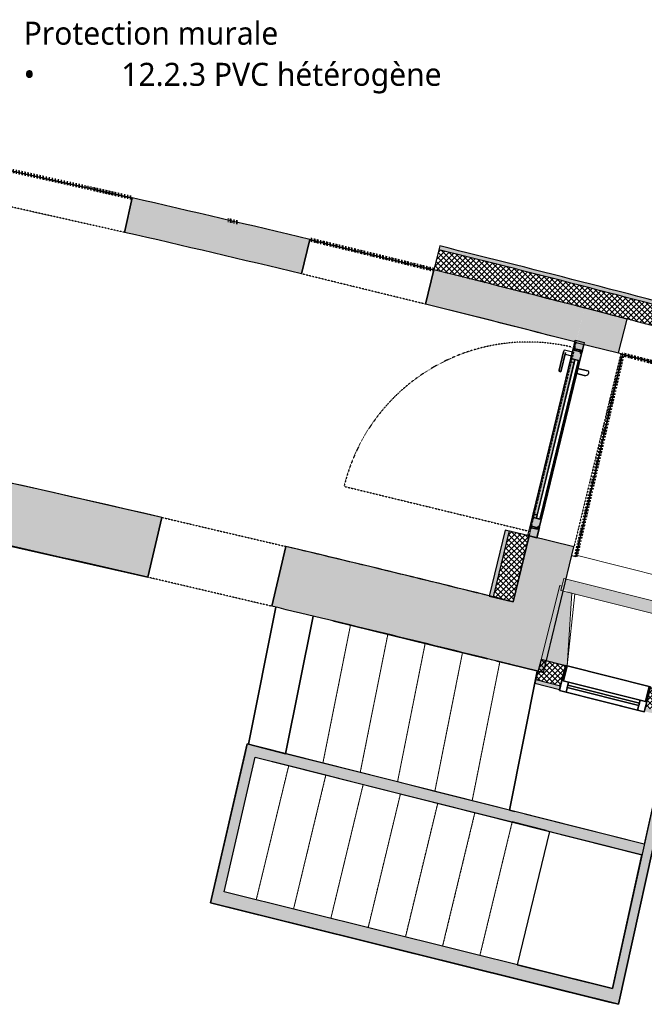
# Model space of a CAD drawing. Header units: centimetres. Extents: x -2631 to 3067, y -3659 to 381.
# Tile 144 of 149: x 758 to 1165, y -2906 to -2265. Entities that reach past the tile are written whole.
import ezdxf

# ---------------------------------------------------------------- set-up
doc = ezdxf.new("R2010")
doc.units = ezdxf.units.CM
doc.linetypes.add('Tiret', pattern=[0.25, 0.125, -0.125])
doc.linetypes.add('Tiret_2_', pattern=[0.25, 0.125, -0.125])
for name, color, linetype, lineweight in [('0-1', 7, 'Continuous', 5), ('A-DOOR-FRAM', 7, 'Continuous', 25), ('ESCASC', 7, 'Continuous', 18), ('HACHURE_C-3', 7, 'Continuous', 18), ('MENUISERIES', 7, 'Continuous', 18), ('MENUISERIES-1', 7, 'Continuous', 25), ('MUR', 7, 'Continuous', 25), ('MUR_C', 7, 'Continuous', 25), ('OSSATURE', 7, 'Continuous', 18), ('OSSATURE_C', 7, 'Continuous', 18), ('PORTE', 7, 'Continuous', 25), ('PORTE-1', 7, 'Continuous', 18), ('PORTE-Cadre-meneau', 7, 'Continuous', 25), ('SOL', 7, 'Continuous', 25)]:
    doc.layers.add(name, color=color, linetype=linetype, lineweight=lineweight)
doc.layers.add('A-ANNO-NPLT', color=7, linetype='Continuous', lineweight=25, plot=False)
for name, color, linetype, lineweight, true_color in [('A-DOOR-GLAZ', 7, 'Continuous', 25, 0x5c63b1), ('A-GLAZ-GLAS', 7, 'Continuous', 25, 0x5c63b1), ('ANNOTATIONS', 4, 'Tiret', 100, 0x00ffff), ('ANNOTATIONS-3', 4, 'Tiret_2_', 100, 0x00ffff), ('ESCASC-1', 7, 'Tiret_2_', 18, 0x000080), ('HACHURE_C-2', 7, 'Continuous', 5, 0xdadada), ('HACHURE_C-4', 7, 'Continuous', 25, 0x787878), ('HACHURE_C-5', 7, 'Continuous', 25, 0xd2d2d2), ('MENUISERIES-2', 7, 'Continuous', 25, 0x5c63b1), ('OSSATURE-1', 7, 'Continuous', 5, 0x787878), ('PORTE-3', 7, 'Continuous', 18, 0xc0c0c0), ('PORTE-4', 9, 'Continuous', 18, 0x808080), ('PORTE-5', 5, 'Tiret', 25, 0x0000ff), ('PORTE-8', 5, 'Continuous', 25, 0x0000ff), ('PORTE-9', 5, 'Tiret_2_', 25, 0x0000ff), ('PORTE-verre', 7, 'Continuous', 25, 0x5c63b1), ('TITRARCHI-1', 1, 'Continuous', 30, 0xff0000)]:
    doc.layers.add(name, color=color, linetype=linetype, lineweight=lineweight, true_color=true_color)
doc.styles.add('Trebuchet MS', font='trebuc.ttf', dxfattribs={"height": 15})
pattern_1 = [(45, (0, 0), (-1.767767, 1.767767), []), (135, (0, 0), (-1.767767, -1.767767), [])]

# ---------------------------------------------------------------- blocks, each defined once
blk = doc.blocks.new('XXX_VIDE FENETRE - 550-377501-2021_015_1114_DCE_1_50_Sols')
at = {"layer": 'A-ANNO-NPLT'}
for p, q in [((-28.5, 0), (-28.5, -10)), ((-27.5, 0), (-28.5, 0)), ((-27.5, -10), (-27.5, 0)), ((28.5, 0), (27.5, 0)), ((27.5, 0), (27.5, -10)), ((28.5, -10), (28.5, 0)), ((-28.5, -10), (-27.5, -10)), ((-24, -10), (-28.5, -10)), ((-28.5, -10), (-28.5, -16.75)), ((-24, -16.75), (-24, -10)), ((24, -10), (24, -16.75)), ((28.5, -10), (24, -10)), ((27.5, -10), (28.5, -10)), ((28.5, -16.75), (28.5, -10)), ((-28.5, -16.75), (-24, -16.75)), ((24, -16.75), (28.5, -16.75))]:
    blk.add_line(p, q, dxfattribs=at)
at = {"layer": 'A-GLAZ-GLAS'}
for p, q in [((24, -12), (-24, -12)), ((-24, -12), (-24, -13.5)), ((24, -13.5), (24, -12)), ((-24, -13.5), (24, -13.5))]:
    blk.add_line(p, q, dxfattribs=at)
at = {"layer": 'MENUISERIES-1'}
for p, q in [((-28.5, 0), (28.5, 0)), ((-28.5, -10), (-28.5, 0)), ((-27.5, 0), (-27.5, -10)), ((27.5, 0), (-27.5, 0)), ((27.5, -10), (27.5, 0)), ((28.5, 0), (28.5, -10)), ((28.5, -10), (-28.5, -10)), ((-28.5, -16.75), (-28.5, -10)), ((-28.5, -10), (28.5, -10)), ((-27.5, -10), (27.5, -10)), ((-24, -10), (-24, -16.75)), ((24, -10), (-24, -10)), ((24, -16.75), (24, -10)), ((28.5, -10), (28.5, -16.75)), ((28.5, -16.75), (-28.5, -16.75)), ((-24, -16.75), (24, -16.75))]:
    blk.add_line(p, q, dxfattribs=at)
at = {"layer": 'MENUISERIES-2'}
for p, q in [((-24, -13.5), (-24, -12)), ((-24, -12), (24, -12)), ((24, -12), (24, -13.5)), ((24, -13.5), (-24, -13.5))]:
    blk.add_line(p, q, dxfattribs=at)
blk = doc.blocks.new('51_1V_PV_MM_XX_XX - Type 1-419808-2021_015_1114_DCE_1_50_Sols')
at = {"layer": 'PORTE-3'}
h = blk.add_hatch(color=256, dxfattribs=at)
h.paths.add_polyline_path([(-60, 5.17), (-59, 5.17), (-59.04, 8.55), (-60, 8.55), (-60, 7.35)])
h.paths.add_polyline_path([(59.01, 5.17), (60, 5.17), (60, 8.55), (59.01, 8.55), (59.01, 7.26)])
for points in [[(-51, 6.7), (51.01, 6.7), (51.01, 9.4), (-51, 9.4), (-51, 7.23)], [(-50.7, 3.4), (50.71, 3.4), (50.71, 4.3), (-50.7, 4.3)]]:
    blk.add_hatch(color=256, dxfattribs=at).paths.add_polyline_path(points)
h = blk.add_hatch(color=256, dxfattribs=at)
h.paths.add_polyline_path([(-60, 4.68), (-59, 4.68), (-59, 5.17), (-60, 5.17), (-60, 4.71)])
h.paths.add_polyline_path([(59.01, 4.68), (60, 4.68), (60, 5.17), (59.01, 5.17), (59.01, 4.92)])
h = blk.add_hatch(color=256, dxfattribs=at)
h.paths.add_polyline_path([(-60, 4.48), (-59, 4.49), (-59, 4.68), (-60, 4.68)])
h.paths.add_polyline_path([(59.01, 4.48), (60, 4.49), (59.94, 4.68), (59.01, 4.68), (59.01, 4.49)])
h = blk.add_hatch(color=256, dxfattribs=at)
h.paths.add_polyline_path([(-60, 4.25), (-59, 4.25), (-59.05, 4.48), (-60, 4.43)])
h.paths.add_polyline_path([(-58.5, 3.4), (-58, 3.4), (-58, 4.25), (-58.5, 4.25), (-58.5, 4.13)])
h.paths.add_polyline_path([(58.01, 3.4), (58.5, 3.4), (58.5, 4.25), (58.01, 4.25), (58.01, 3.4)])
h.paths.add_polyline_path([(59.01, 4.25), (60, 4.25), (59.95, 4.48), (59.01, 4.48), (59.01, 4.33)])
at = {"layer": 'PORTE-4'}
h = blk.add_hatch(color=256, dxfattribs=at)
h.paths.add_polyline_path([(-65.4, 3.4), (-58.5, 3.4), (-58.5, 4.25), (-60, 4.25), (-60, 8.55), (-61, 8.55), (-61, 9.4), (-65.4, 9.4), (-65.4, 7.48)])
h.paths.add_polyline_path([(58.5, 3.4), (65.4, 3.4), (65.4, 9.4), (61, 9.4), (61, 8.55), (60, 8.55), (60, 4.25), (58.5, 4.25), (58.5, 3.89)])
h = blk.add_hatch(color=256, dxfattribs=at)
h.paths.add_polyline_path([(-60.5, 8.55), (-59, 8.55), (-59, 4.25), (-58, 4.25), (-58, 3.4), (-50.7, 3.4), (-50.7, 4.3), (-53.2, 4.3), (-53.2, 9.4), (-60.5, 9.4)])
h.paths.add_polyline_path([(50.71, 3.4), (58.01, 3.4), (58.01, 4.25), (59.01, 4.25), (59.01, 8.55), (60.51, 8.55), (60.51, 9.4), (53.21, 9.4), (53.21, 4.3), (50.71, 4.3), (50.71, 3.69)])
h = blk.add_hatch(color=256, dxfattribs=at)
h.paths.add_polyline_path([(-53.2, 6.7), (-51, 6.7), (-51, 9.4), (-53.2, 9.4), (-53.2, 8.87)])
h.paths.add_polyline_path([(51.01, 6.7), (53.21, 6.7), (53.21, 9.4), (51.01, 9.4), (51.01, 8.87)])
at = {"layer": 'A-DOOR-FRAM'}
for p, q in [((-65.4, 9.4), (-61, 9.4)), ((-65.4, 3.4), (-65.4, 9.4)), ((-61, 9.4), (-61, 8.55)), ((-61, 8.55), (-60, 8.55)), ((-60.5, 9.4), (-53.2, 9.4)), ((-60.5, 8.55), (-60.5, 9.4)), ((-59, 8.55), (-60.5, 8.55)), ((-60, 8.55), (-60, 4.25)), ((-59, 4.25), (-59, 8.55)), ((-53.2, 6.7), (-53.2, 9.4)), ((-53.2, 9.4), (-51, 9.4)), ((-53.2, 9.4), (-53.2, 4.3)), ((-51, 6.7), (-53.2, 6.7)), ((-51, 9.4), (-51, 6.7)), ((51.01, 9.4), (53.21, 9.4)), ((51.01, 6.7), (51.01, 9.4)), ((53.21, 6.7), (51.01, 6.7)), ((53.21, 9.4), (53.21, 6.7)), ((53.21, 9.4), (60.51, 9.4)), ((53.21, 4.3), (53.21, 9.4)), ((59.01, 8.55), (59.01, 4.25)), ((60.51, 8.55), (59.01, 8.55)), ((60, 8.55), (61, 8.55)), ((60, 4.25), (60, 8.55)), ((60.51, 9.4), (60.51, 8.55)), ((61, 9.4), (65.4, 9.4)), ((61, 8.55), (61, 9.4)), ((65.4, 9.4), (65.4, 3.4)), ((-58.5, 3.4), (-65.4, 3.4)), ((-60, 4.25), (-58.5, 4.25)), ((-58, 4.25), (-59, 4.25)), ((-58.5, 4.25), (-58.5, 3.4)), ((-58, 3.4), (-58, 4.25)), ((-50.7, 3.4), (-58, 3.4)), ((-53.2, 4.3), (-50.7, 4.3)), ((-50.7, 4.3), (-50.7, 3.4)), ((50.71, 4.3), (53.21, 4.3)), ((50.71, 3.4), (50.71, 4.3)), ((58.01, 3.4), (50.71, 3.4)), ((59.01, 4.25), (58.01, 4.25)), ((58.01, 4.25), (58.01, 3.4)), ((58.5, 4.25), (60, 4.25)), ((58.5, 3.4), (58.5, 4.25)), ((65.4, 3.4), (58.5, 3.4))]:
    blk.add_line(p, q, dxfattribs=at)
at = {"layer": 'A-DOOR-GLAZ'}
for p, q in [((-53.2, 6.7), (53.21, 6.7)), ((-53.2, 4.3), (-53.2, 6.7)), ((53.21, 6.7), (53.21, 4.3)), ((53.21, 4.3), (-53.2, 4.3))]:
    blk.add_line(p, q, dxfattribs=at)
at = {"layer": 'PORTE'}
for p, q in [((43.3, 15), (43.3, 13.75)), ((56.26, 15), (44.09, 15)), ((44.09, 15), (56.26, 15)), ((56.26, 13.75), (44.09, 13.75)), ((44.09, 13.75), (56.26, 13.75)), ((55.06, 13.75), (55.06, 9.4)), ((56.26, 13.75), (55.1, 13.75)), ((56.26, 13.75), (55.1, 13.75)), ((57.45, 15), (56.26, 15)), ((57.41, 15), (56.26, 15)), ((57.45, 13.75), (57.45, 15)), ((57.45, 9.4), (57.45, 13.75)), ((55.1, 9.4), (56.26, 9.4)), ((55.1, 9.4), (56.26, 9.4)), ((56.26, 9.4), (57.41, 9.4)), ((56.26, 9.4), (57.41, 9.4)), ((44.59, 3.4), (47.92, 3.4)), ((44.59, -1.62), (44.59, 3.4)), ((44.59, 3.4), (44.59, -1.62)), ((47.92, 3.4), (44.59, 3.4)), ((44.59, 3), (44.59, 3.4)), ((44.59, 3.4), (47.92, 3.4)), ((47.92, 3.4), (44.59, 3.4)), ((44.59, 3.4), (44.59, 3)), ((47.92, 3.4), (44.59, 3.4)), ((44.59, 3.4), (44.59, 3)), ((44.59, 3), (44.59, 3.4)), ((44.59, 3.4), (47.92, 3.4)), ((44.59, 3.4), (44.59, -1.62)), ((47.92, 3.4), (44.59, 3.4)), ((44.59, 3.4), (47.92, 3.4)), ((44.59, -1.62), (44.59, 3.4)), ((47.92, 3.4), (47.92, -3.07)), ((47.92, -3.07), (47.92, 3.4)), ((47.92, 3.4), (47.92, 3)), ((47.92, 3), (47.92, 3.4)), ((47.92, 3), (47.92, 3.4)), ((47.92, 3.4), (47.92, 3)), ((47.92, -3.07), (47.92, 3.4)), ((47.92, 3.4), (47.92, -3.07)), ((44.59, -1.69), (44.61, -1.87)), ((44.61, -1.87), (44.59, -1.69))]:
    blk.add_line(p, q, dxfattribs=at)
at = {"layer": 'PORTE', "flags": 128}
for points in [[(43.3, 15), (43.31, 15), (43.36, 15), (43.43, 15), (43.53, 15), (43.65, 15), (43.79, 15), (43.94, 15), (44.09, 15)], [(44.09, 13.75), (43.94, 13.75), (43.79, 13.75), (43.65, 13.75), (43.53, 13.75), (43.43, 13.75), (43.36, 13.75), (43.31, 13.75), (43.3, 13.75)], [(44.09, 15), (43.94, 15), (43.79, 15), (43.65, 15), (43.53, 15), (43.43, 15), (43.36, 15)], [(43.36, 13.75), (43.43, 13.75), (43.53, 13.75), (43.65, 13.75), (43.79, 13.75), (43.94, 13.75), (44.09, 13.75)]]:
    blk.add_lwpolyline(points, dxfattribs=at)
at = {"layer": 'PORTE'}
for centre, radius, start, end in [((47.31, -1.62), 2.72, 180, 249.4572), ((47.31, -1.62), 2.72, 180, 249.4572), ((47.31, -1.62), 2.72, 185.53297, 249.4572), ((47.31, -1.62), 2.72, 185.53297, 249.4572), ((46.76, -3.07), 1.16, 249.4572, 0), ((46.76, -3.07), 1.16, 249.4572, 360), ((46.76, -3.07), 1.16, 249.4572, 360), ((46.76, -3.07), 1.16, 249.4572, 360)]:
    blk.add_arc(centre, radius, start, end, dxfattribs=at)
at = {"layer": 'PORTE-5'}
blk.add_line((-62.5, 133.2), (-62.5, 10.2), dxfattribs=at)
blk.add_arc((-62.5, 10.2), 123, 0, 90, dxfattribs=at)
at = {"layer": 'PORTE-Cadre-meneau'}
for p, q in [((-65.4, 9.4), (-65.4, 3.4)), ((-65.4, 9.4), (-61, 9.4)), ((-61, 8.55), (-61, 9.4)), ((-59, 8.55), (-61, 8.55)), ((-60.5, 9.4), (-60.5, 8.55)), ((60.51, 9.4), (-60.5, 9.4)), ((-60.5, 8.55), (-59, 8.55)), ((-60, 8.55), (-59, 8.55)), ((-60, 5.17), (-60, 8.55)), ((-59, 8.55), (-59, 4.25)), ((-53.2, 9.4), (-53.2, 6.7)), ((53.21, 9.4), (-53.2, 9.4)), ((-53.2, 4.3), (-53.2, 9.4)), ((-53.2, 9.4), (53.21, 9.4)), ((-53.2, 6.7), (53.21, 6.7)), ((-51, 9.4), (51.01, 9.4)), ((-51, 6.7), (-51, 9.4)), ((51.01, 6.7), (-51, 6.7)), ((51.01, 6.7), (51.01, 9.4)), ((53.21, 9.4), (53.21, 6.7)), ((53.21, 9.4), (53.21, 4.3)), ((59.01, 4.25), (59.01, 8.55)), ((59.01, 8.55), (60.51, 8.55)), ((59.01, 8.55), (60, 8.55)), ((61, 8.55), (59.01, 8.55)), ((60, 8.55), (60, 5.17)), ((60.51, 8.55), (60.51, 9.4)), ((64.28, 9.4), (61, 9.4)), ((61, 9.4), (61, 8.55)), ((-65.4, 3.4), (64.03, 3.4)), ((-59, 5.17), (-60, 5.17)), ((-60, 4.68), (-60, 5.17)), ((-60, 4.68), (-59, 4.68)), ((-60, 4.48), (-60, 4.68)), ((-59, 4.48), (-60, 4.48)), ((-60, 4.25), (-60, 4.48)), ((-60, 4.25), (-58.5, 4.25)), ((-59, 4.25), (-58, 4.25)), ((-58.5, 4.25), (-58.5, 3.4)), ((-58.5, 3.4), (58.5, 3.4)), ((-58, 4.25), (-58, 3.4)), ((-58, 3.4), (-58, 4.25)), ((-58, 4.25), (-58, 3.4)), ((-58, 3.4), (58.01, 3.4)), ((58.01, 3.4), (-58, 3.4)), ((-58, 3.4), (58.01, 3.4)), ((53.21, 4.3), (-53.2, 4.3)), ((-50.7, 3.4), (-50.7, 4.3)), ((-50.7, 4.3), (50.71, 4.3)), ((50.71, 3.4), (-50.7, 3.4)), ((50.71, 4.3), (50.71, 3.4)), ((58.01, 3.4), (58.01, 4.25)), ((58.01, 4.25), (59.01, 4.25)), ((58.01, 3.4), (58.01, 4.25)), ((58.01, 4.25), (58.01, 3.4)), ((58.5, 3.4), (58.5, 4.25)), ((58.5, 4.25), (60, 4.25)), ((60, 5.17), (59.01, 5.17)), ((59.01, 4.68), (60, 4.68)), ((60, 4.48), (59.01, 4.48)), ((60, 5.17), (60, 4.68)), ((60, 4.68), (60, 4.48)), ((60, 4.48), (60, 4.25))]:
    blk.add_line(p, q, dxfattribs=at)
at = {"layer": 'PORTE-verre'}
for p, q in [((-53.2, 6.7), (-53.2, 4.3)), ((-53.2, 6.7), (53.21, 6.7)), ((53.21, 6.7), (53.21, 4.3)), ((53.21, 4.3), (-53.2, 4.3))]:
    blk.add_line(p, q, dxfattribs=at)
blk = doc.blocks.new('B02_ARC_rvt-1-2021_015_1114_DCE_1_50_Sols')
at = {"layer": 'HACHURE_C-2'}
for points in [[(1227.3, -2465.44), (1227.93, -2463.02), (1129.3, -2437.05), (1031.66, -2412.31), (1031.06, -2414.73), (1129.92, -2439.79), (1223.97, -2464.56)], [(1066.34, -2640.84), (1076.76, -2597.87), (1074.33, -2597.28), (1063.91, -2640.25)]]:
    blk.add_hatch(color=256, dxfattribs=at).paths.add_polyline_path(points)
h = blk.add_hatch(color=256, dxfattribs=at)
h.paths.add_polyline_path([(1196.28, -2723.35), (1196.91, -2720.93), (1165.5, -2712.88), (1164.89, -2715.3), (1196.13, -2723.31)])
h.paths.add_polyline_path([(1109.68, -2701.14), (1110.29, -2698.72), (1094.25, -2694.6), (1093.63, -2697.02), (1109.52, -2701.1)])
at = {"layer": 'HACHURE_C-3'}
h = blk.add_hatch(dxfattribs=at)
h.set_pattern_fill('FP_1', color=256, style=0, pattern_type=2)
h.set_pattern_definition(pattern_1)
h.paths.add_polyline_path([(1226.39, -2478.86), (1229.71, -2466.09), (1223.97, -2464.56), (1125.97, -2438.79), (1031.06, -2414.73), (1027.81, -2427.83), (1129.3, -2453.59), (1223.89, -2478.5), (1223.97, -2478.23), (1225.02, -2478.5)])
h = blk.add_hatch(dxfattribs=at)
h.set_pattern_fill('FP_1', color=256, style=0, pattern_type=2)
h.set_pattern_definition(pattern_1)
h.paths.add_polyline_path([(1079.46, -2644.02), (1089.88, -2601.05), (1076.76, -2597.87), (1066.34, -2640.84)])
h = blk.add_hatch(dxfattribs=at)
h.set_pattern_fill('FP_1', color=256, style=0, pattern_type=2)
h.set_pattern_definition(pattern_1)
h.paths.add_polyline_path([(1196.91, -2720.93), (1200.3, -2707.87), (1168.8, -2699.79), (1165.5, -2712.88), (1196.13, -2720.73)])
h.paths.add_polyline_path([(1110.29, -2698.72), (1113.59, -2685.62), (1097.61, -2681.52), (1094.25, -2694.6), (1109.52, -2698.52)])
at = {"layer": 'ANNOTATIONS'}
blk.add_line((900.55, -2397.02), (893.8, -2395.43), dxfattribs=at)
for start, end in [(77.104694, 77.577906), (76.044097, 76.480501)]:
    blk.add_arc((-1600.34, -13003.44), 10897.28, start, end, dxfattribs=at)
at = {"layer": 'MUR'}
blk.add_line((1113.59, -2685.62), (1109.68, -2701.14), dxfattribs=at)
at = {"layer": 'MUR_C'}
for p, q in [((1031.66, -2412.31), (1027.81, -2427.83)), ((1074.33, -2597.28), (1063.91, -2640.25)), ((1076.76, -2597.87), (1066.34, -2640.84)), ((1089.88, -2601.05), (1074.33, -2597.28)), ((1079.46, -2644.02), (1089.88, -2601.05)), ((1063.91, -2640.25), (1079.46, -2644.02)), ((1097.61, -2681.52), (1093.63, -2697.02)), ((1113.59, -2685.62), (1097.61, -2681.52)), ((1109.68, -2701.14), (1113.59, -2685.62)), ((1093.63, -2697.02), (1109.68, -2701.14)), ((1094.25, -2694.6), (1110.29, -2698.72))]:
    blk.add_line(p, q, dxfattribs=at)
for radius, start in [(10910.78, 74.979733), (10913.28, 74.979827), (10897.28, 74.979225)]:
    blk.add_arc((-1600.34, -13003.44), radius, start, 76.0441, dxfattribs=at)
at = {"layer": 'SOL'}
for p, q in [((831.6, -2381), (826.56, -2403.44)), ((826.56, -2403.44), (831.6, -2381)), ((941.72, -2430.47), (947.18, -2408.12)), ((947.18, -2408.12), (941.72, -2430.47)), ((1027.81, -2427.83), (1022.34, -2450.18)), ((1022.34, -2450.18), (1027.81, -2427.83)), ((841.69, -2628.01), (850.82, -2589.07)), ((850.82, -2589.07), (841.69, -2628.01)), ((1089.88, -2601.05), (1079.46, -2644.02)), ((1079.46, -2644.02), (1089.88, -2601.05)), ((931.63, -2608.01), (922.5, -2646.96)), ((922.5, -2646.96), (931.63, -2608.01)), ((924.92, -2647.54), (907.13, -2736.79)), ((907.13, -2736.79), (924.92, -2647.54)), ((1148, -2906.15), (1188.59, -2721.38)), ((1188.59, -2721.38), (1148, -2906.15)), ((906.36, -2736.6), (882.57, -2840.05)), ((882.57, -2840.05), (906.36, -2736.6)), ((907.13, -2736.79), (906.36, -2736.6)), ((906.36, -2736.6), (907.13, -2736.79)), ((882.57, -2840.05), (1148, -2906.15)), ((1148, -2906.15), (882.57, -2840.05))]:
    blk.add_line(p, q, dxfattribs=at)
for centre, radius, start, end in [((-1600.34, -13003.44), 10897.28, 76.480499, 77.104698), ((-1600.34, -13003.44), 10897.28, 76.480499, 77.104698), ((-1600.34, -13003.44), 10874.28, 76.48096, 77.104197), ((-1600.34, -13003.44), 10874.28, 76.48096, 77.104197), ((-1600.34, -13003.44), 10874.28, 75.51495, 76.043638), ((-1600.34, -13003.44), 10874.28, 75.51495, 76.043638), ((-2221.98, -15876.35), 13597.96, 76.979272, 78.539343), ((-2221.98, -15876.35), 13597.96, 76.979272, 78.539343), ((-2221.98, -15876.35), 13637.96, 76.978759, 77.50088), ((-2221.98, -15876.35), 13637.96, 76.978759, 77.50088), ((-2221.98, -15876.35), 13637.96, 76.058078, 76.630059), ((-2221.98, -15876.35), 13637.96, 76.058078, 76.630059)]:
    blk.add_arc(centre, radius, start, end, dxfattribs=at)
at = {"layer": 'MENUISERIES', "rotation": 345.8587770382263}
blk.add_blockref('XXX_VIDE FENETRE - 550-377501-2021_015_1114_DCE_1_50_Sols', (1141.24, -2692.52), dxfattribs=at)
at = {"layer": 'PORTE-1', "rotation": 76.3659729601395}
blk.add_blockref('51_1V_PV_MM_XX_XX - Type 1-419808-2021_015_1114_DCE_1_50_Sols', (1113.59, -2539.51), dxfattribs=at)
blk = doc.blocks.new('Ouverture en rectangle - Ouverture en rectangle _90x207_-3216260-2021_015_1114_DCE_1_50_Sols')
at = {"layer": 'PORTE-9'}
for p, q in [((-45, 11.5), (45, 11.5)), ((45, -11.5), (-45, -11.5))]:
    blk.add_line(p, q, dxfattribs=at)
blk = doc.blocks.new('Ouverture en rectangle - Ouverture en rectangle _83x207_-3216016-2021_015_1114_DCE_1_50_Sols')
at = {"layer": 'PORTE-9'}
for p, q in [((-41.5, 11.5), (41.5, 11.5)), ((41.5, -11.5), (-41.5, -11.5))]:
    blk.add_line(p, q, dxfattribs=at)
blk = doc.blocks.new('Ouverture en rectangle - Ouverture en rectangle _83x207_-3216357-2021_015_1114_DCE_1_50_Sols')
at = {"layer": 'PORTE-9'}
for p, q in [((-41.5, 20), (41.5, 20)), ((41.5, -20), (-41.5, -20))]:
    blk.add_line(p, q, dxfattribs=at)
blk = doc.blocks.new('Ouverture en rectangle - Ouverture en rectangle _129_5x239_-3440056-2021_015_1114_DCE_1_50_Sols')
at = {"layer": 'PORTE-9'}
for p, q in [((-64.75, 15), (64.75, 15)), ((64.75, -15), (-64.75, -15))]:
    blk.add_line(p, q, dxfattribs=at)
blk = doc.blocks.new('B02_DC_STR_rvt-1-2021_015_1114_DCE_1_50_Sols')
at = {"layer": 'HACHURE_C-4'}
h = blk.add_hatch(color=256, dxfattribs=at)
h.paths.add_polyline_path([(1120.44, -2475.04), (1125.86, -2452.69), (1071.42, -2438.78), (1027.81, -2427.83), (1022.34, -2450.18), (1082.37, -2465.3), (1114.88, -2473.62)])
h.paths.add_polyline_path([(941.72, -2430.47), (947.18, -2408.12), (882.28, -2392.75), (831.6, -2381), (826.56, -2403.44), (889.43, -2418.04)])
h.paths.add_polyline_path([(738.75, -2383.72), (743.79, -2361.28), (714.01, -2354.76), (694.01, -2350.43), (689.26, -2372.94), (718.91, -2379.37)])
h.paths.add_polyline_path([(608.05, -2355.77), (612.81, -2333.27), (540.22, -2318.48), (472.03, -2305.04), (467.75, -2327.63), (540.22, -2341.94), (597.69, -2353.66)])
h.paths.add_polyline_path([(386.2, -2312.16), (390.49, -2289.56), (339.09, -2280.15), (315.92, -2275.97), (312.17, -2298.67), (353.22, -2306.09), (367.83, -2308.78)])
h = blk.add_hatch(color=256, dxfattribs=at)
h.paths.add_polyline_path([(1099.13, -2690.19), (1119.02, -2608.19), (1089.86, -2601.12), (1070.03, -2682.89), (1086.15, -2686.93)])
h.paths.add_polyline_path([(1147.89, -2481.94), (1153.64, -2459.9), (1125.86, -2452.69), (1120.44, -2475.28), (1143.61, -2480.9)])
h = blk.add_hatch(color=256, dxfattribs=at)
h.paths.add_polyline_path([(1070.03, -2682.89), (1079.46, -2644.02), (996.31, -2623.58), (931.63, -2608.01), (922.5, -2646.96), (1005.59, -2667.01)])
h.paths.add_polyline_path([(841.69, -2628.01), (850.82, -2589.07), (721.32, -2559.8), (599.15, -2533.36), (472.93, -2507.3), (465.17, -2546.54), (482.76, -2550.11), (600.71, -2574.58), (725.12, -2601.61)])
at = {"layer": 'HACHURE_C-5'}
for points in [[(1149.93, -2897.36), (1192.07, -2705.56), (1186.21, -2704.27), (1144.11, -2895.9)], [(889.36, -2841.74), (913.14, -2738.31), (906.36, -2736.6), (882.57, -2840.05)], [(1163.26, -2808.75), (1164.76, -2801.91), (913.14, -2738.31), (911.57, -2745.14), (1086.15, -2789.26)], [(1148, -2906.15), (1149.93, -2897.36), (891.37, -2833.01), (889.36, -2841.74), (1144.11, -2905.18)]]:
    blk.add_hatch(color=256, dxfattribs=at).paths.add_polyline_path(points)
at = {"layer": 'OSSATURE-1'}
for points in [[(1194.84, -2657.84), (1196.81, -2650.02), (1112.45, -2628.77), (1110.48, -2636.59), (1114.88, -2636.59), (1114.88, -2637.7), (1187.62, -2656.02)], [(1114.58, -2685.8), (1117.69, -2638.41), (1110.48, -2636.59), (1111.18, -2633.8), (1109.72, -2633.43), (1097.61, -2681.52), (1113.61, -2685.56)]]:
    blk.add_hatch(color=256, dxfattribs=at).paths.add_polyline_path(points)
at = {"layer": 'ANNOTATIONS-3'}
for p, q in [((1120.29, -2614.49), (1150.67, -2482.91)), ((1150.67, -2482.91), (1297.03, -2521.06))]:
    blk.add_line(p, q, dxfattribs=at)
at = {"layer": 'ESCASC'}
for p, q in [((907.13, -2736.79), (924.92, -2647.54)), ((931.39, -2742.93), (949.24, -2653.39)), ((955.66, -2749.06), (973.56, -2659.29)), ((979.93, -2755.19), (997.87, -2665.23)), ((1004.2, -2761.33), (1022.17, -2671.18)), ((1028.47, -2767.46), (1046.48, -2677.12)), ((1052.74, -2773.6), (1070.78, -2683.1)), ((1077.01, -2779.73), (1095.04, -2689.26)), ((931.39, -2742.93), (907.13, -2736.79)), ((955.66, -2749.06), (931.39, -2742.93)), ((911.57, -2745.14), (933.39, -2750.65)), ((933.39, -2750.65), (912.26, -2838.17)), ((933.39, -2750.65), (957.63, -2756.78)), ((979.93, -2755.19), (955.66, -2749.06)), ((957.63, -2756.78), (936.52, -2844.21)), ((957.63, -2756.78), (981.87, -2762.9)), ((1004.2, -2761.33), (979.93, -2755.19)), ((981.87, -2762.9), (960.78, -2850.25)), ((981.87, -2762.9), (1006.1, -2769.03)), ((1028.47, -2767.46), (1004.2, -2761.33)), ((1006.1, -2769.03), (985.04, -2856.29)), ((1006.1, -2769.03), (1030.34, -2775.16)), ((1052.74, -2773.6), (1028.47, -2767.46)), ((1030.34, -2775.16), (1009.3, -2862.33)), ((1030.34, -2775.16), (1054.58, -2781.28)), ((1077.01, -2779.73), (1052.74, -2773.6)), ((1054.58, -2781.28), (1033.56, -2868.37)), ((1054.58, -2781.28), (1078.82, -2787.41)), ((1078.82, -2787.41), (1057.82, -2874.42)), ((1078.82, -2787.41), (1103.06, -2793.53)), ((1103.06, -2793.53), (1082.08, -2880.46))]:
    blk.add_line(p, q, dxfattribs=at)
at = {"layer": 'ESCASC-1'}
for p, q in [((931.39, -2742.93), (949.24, -2653.39)), ((955.66, -2749.06), (973.56, -2659.29)), ((979.93, -2755.19), (997.87, -2665.23)), ((1004.2, -2761.33), (1022.17, -2671.18)), ((1028.47, -2767.46), (1046.48, -2677.12)), ((1052.74, -2773.6), (1070.78, -2683.1)), ((1077.01, -2779.73), (1095.04, -2689.26)), ((933.39, -2750.65), (912.26, -2838.17)), ((957.63, -2756.78), (936.52, -2844.21)), ((981.87, -2762.9), (960.78, -2850.25)), ((1006.1, -2769.03), (985.04, -2856.29)), ((1030.34, -2775.16), (1009.3, -2862.33)), ((1054.58, -2781.28), (1033.56, -2868.37)), ((1078.82, -2787.41), (1057.82, -2874.42))]:
    blk.add_line(p, q, dxfattribs=at)
at = {"layer": 'MUR'}
for p, q in [((1147.89, -2481.94), (1153.62, -2459.99)), ((1147.89, -2481.94), (1149.54, -2482.34)), ((1149.54, -2482.34), (1149.48, -2482.58)), ((1223.32, -2501.83), (1149.48, -2482.58)), ((1182.78, -2719.89), (1144.11, -2895.9)), ((906.36, -2736.6), (904.79, -2743.42)), ((904.79, -2743.42), (906.36, -2736.6)), ((908.67, -2737.18), (906.36, -2736.6)), ((906.36, -2736.6), (913.14, -2738.31)), ((1080.47, -2780.6), (908.67, -2737.18)), ((911.57, -2745.14), (1085.34, -2789.06)), ((1164.62, -2801.87), (1087.06, -2782.27)), ((1085.34, -2789.06), (1162.91, -2808.66)), ((1144.11, -2895.9), (1163.26, -2808.75)), ((904.39, -2845.48), (1144.97, -2905.39)), ((1144.11, -2895.9), (1082.08, -2880.46))]:
    blk.add_line(p, q, dxfattribs=at)
at = {"layer": 'MUR_C'}
for p, q in [((831.6, -2381), (826.56, -2403.44)), ((941.72, -2430.47), (947.18, -2408.12)), ((1027.81, -2427.83), (1022.34, -2450.18)), ((1125.87, -2452.66), (1125.86, -2452.69)), ((1153.64, -2459.9), (1125.87, -2452.66)), ((1147.89, -2481.94), (1153.64, -2459.9)), ((1120.44, -2475.04), (1120.39, -2475.27)), ((1120.39, -2475.27), (1147.89, -2481.94)), ((841.69, -2628.01), (850.82, -2589.07)), ((1089.86, -2601.12), (1079.46, -2644.02)), ((1119.02, -2608.19), (1089.86, -2601.12)), ((931.63, -2608.01), (922.5, -2646.96)), ((1099.13, -2690.19), (1119.02, -2608.19)), ((1149.93, -2897.36), (1192.07, -2705.56)), ((1186.21, -2704.27), (1164.76, -2801.91)), ((906.36, -2736.6), (882.57, -2840.05)), ((913.14, -2738.31), (906.36, -2736.6)), ((1164.76, -2801.91), (913.14, -2738.31)), ((891.38, -2832.97), (911.57, -2745.14)), ((911.57, -2745.14), (1163.26, -2808.75)), ((1163.26, -2808.75), (1144.11, -2895.9)), ((1144.11, -2895.9), (891.38, -2832.97)), ((882.57, -2840.05), (889.36, -2841.74)), ((889.36, -2841.74), (1148, -2906.15)), ((1148, -2906.15), (1149.93, -2897.36))]:
    blk.add_line(p, q, dxfattribs=at)
at = {"layer": 'MUR_C', "flags": 128}
blk.add_lwpolyline([(479.87, -2549.51), (600.71, -2574.58), (721.32, -2600.75), (841.69, -2628.01)], dxfattribs=at)
at = {"layer": 'MUR_C'}
for centre, radius, start, end in [((-1600.34, -13003.44), 10897.28, 76.480499, 77.104698), ((-1600.34, -13003.44), 10874.28, 76.48096, 77.104197), ((-1600.34, -13003.44), 10897.28, 75.512229, 76.0441), ((-1600.34, -13003.44), 10874.28, 75.510423, 76.043638), ((-2221.98, -15876.35), 13637.96, 76.978759, 78.603157), ((-2221.98, -15876.35), 13637.96, 75.990858, 76.630059), ((-2221.98, -15876.35), 13597.96, 75.989755, 76.629546), ((-2221.98, -15876.35), 13597.96, 75.863344, 75.989755)]:
    blk.add_arc(centre, radius, start, end, dxfattribs=at)
at = {"layer": 'OSSATURE'}
for p, q in [((1200.88, -2633.88), (1120.49, -2613.63)), ((1119.57, -2638.88), (1114.58, -2685.8))]:
    blk.add_line(p, q, dxfattribs=at)
at = {"layer": 'OSSATURE_C'}
for p, q in [((1112.45, -2628.77), (1110.48, -2636.59)), ((1196.81, -2650.02), (1112.45, -2628.77)), ((1109.72, -2633.43), (1097.61, -2681.52)), ((1111.18, -2633.8), (1109.72, -2633.43)), ((1110.48, -2636.59), (1111.18, -2633.8)), ((1117.69, -2638.41), (1110.48, -2636.59)), ((1110.48, -2636.59), (1194.84, -2657.84)), ((1097.61, -2681.52), (1114.58, -2685.8))]:
    blk.add_line(p, q, dxfattribs=at)
at = {"layer": 'OSSATURE_C', "flags": 128}
blk.add_lwpolyline([(1114.58, -2685.8), (1115.02, -2679.03), (1115.47, -2672.26), (1115.91, -2665.49), (1116.36, -2658.72), (1116.8, -2651.95), (1117.25, -2645.18), (1117.69, -2638.41)], dxfattribs=at)
at = {"layer": 'SOL'}
for p, q in [((1120.29, -2614.49), (1150.67, -2482.91)), ((1150.67, -2482.91), (1120.49, -2613.63)), ((1297.03, -2521.06), (1150.67, -2482.91)), ((1150.67, -2482.91), (1297.03, -2521.06)), ((1117.65, -2613.83), (1120.29, -2614.49)), ((1120.29, -2614.49), (1120.49, -2613.63)), ((949.24, -2653.39), (931.39, -2742.93)), ((931.39, -2742.93), (949.24, -2653.39)), ((1062.75, -2681.08), (962.16, -2656.45)), ((962.16, -2656.45), (1062.75, -2681.08)), ((1095.61, -2689.3), (1068.16, -2682.43)), ((1068.16, -2682.43), (1095.61, -2689.3)), ((1077.01, -2779.73), (1095.04, -2689.26)), ((1095.04, -2689.26), (1077.01, -2779.73)), ((906.36, -2736.6), (904.79, -2743.42)), ((904.79, -2743.42), (906.36, -2736.6)), ((913.14, -2738.31), (906.36, -2736.6)), ((906.36, -2736.6), (931.39, -2742.93)), ((904.79, -2743.42), (882.57, -2840.05)), ((882.57, -2840.05), (904.79, -2743.42)), ((931.39, -2742.93), (913.14, -2738.31)), ((1080.47, -2780.6), (1077.01, -2779.73)), ((1077.01, -2779.73), (1080.47, -2780.6)), ((1100.95, -2793), (1078.82, -2787.41)), ((1078.82, -2787.41), (1103.06, -2793.53)), ((1103.06, -2793.53), (1082.08, -2880.46)), ((1103.06, -2793.53), (1082.08, -2880.46)), ((1100.95, -2793), (1103.06, -2793.53)), ((882.57, -2840.05), (889.36, -2841.74)), ((904.39, -2845.48), (882.57, -2840.05)), ((889.36, -2841.74), (1142.18, -2904.7)), ((1142.18, -2904.7), (904.39, -2845.48)), ((1144.11, -2895.9), (1082.08, -2880.46)), ((1082.08, -2880.46), (1144.11, -2895.9))]:
    blk.add_line(p, q, dxfattribs=at)
at = {"layer": 'PORTE-8'}
for name, p, rotation in [('Ouverture en rectangle - Ouverture en rectangle _90x207_-3216260-2021_015_1114_DCE_1_50_Sols', (785.18, -2382.36), 167.341299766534), ('Ouverture en rectangle - Ouverture en rectangle _83x207_-3216016-2021_015_1114_DCE_1_50_Sols', (984.76, -2429.15), 166.2622990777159), ('Ouverture en rectangle - Ouverture en rectangle _129_5x239_-3440056-2021_015_1114_DCE_1_50_Sols', (1119.7, -2541.73), 256.3659729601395), ('Ouverture en rectangle - Ouverture en rectangle _83x207_-3216357-2021_015_1114_DCE_1_50_Sols', (886.66, -2618.01), 346.804408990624)]:
    blk.add_blockref(name, p, dxfattribs=dict(at, rotation=rotation))

msp = doc.modelspace()

# ---------------------------------------------------------------- block references
at = {"layer": '0-1'}
for name in ['B02_DC_STR_rvt-1-2021_015_1114_DCE_1_50_Sols', 'B02_ARC_rvt-1-2021_015_1114_DCE_1_50_Sols']:
    msp.add_blockref(name, (0, 0), dxfattribs=at)

# ---------------------------------------------------------------- texts
at = {"layer": 'TITRARCHI-1', "char_height": 15, "attachment_point": 1, "style": 'Trebuchet MS'}
for s, insert, width in [('Protection murale', (760.96, -2266.23), 208.0379), ('12.2.3 PVC hétérogène', (824.46, -2293.02), 264.5569), ('•', (760.96, -2293.02), 76.962)]:
    msp.add_mtext(s, dxfattribs=dict(at, insert=insert, width=width))

doc.saveas('drawing.dxf')
